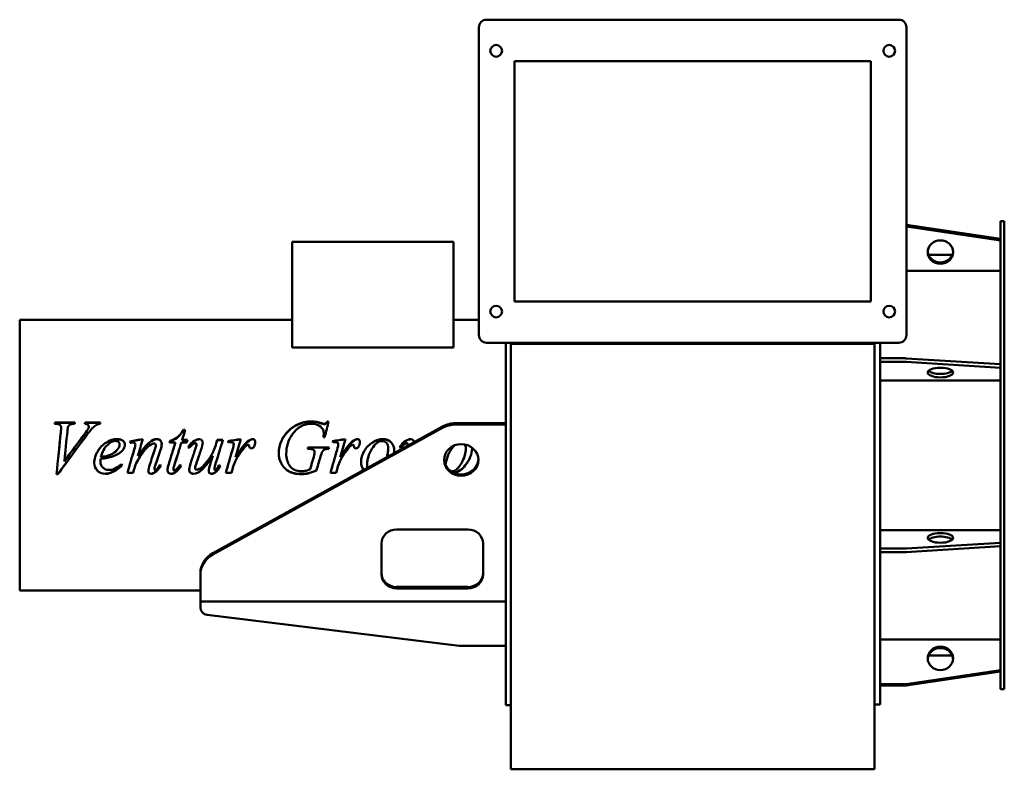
# Model space of a CAD drawing. Header units: millimetres. Extents: x 243 to 1017, y 151 to 740.
import ezdxf

# ---------------------------------------------------------------- set-up
doc = ezdxf.new("R2010")
doc.units = ezdxf.units.MM
doc.header["$LTSCALE"] = 3
doc.layers.add('Widoczne (ISO)', color=7, linetype='Continuous', lineweight=50)

msp = doc.modelspace()

# ---------------------------------------------------------------- linework, layer by layer
at = {"layer": 'Widoczne (ISO)'}
for p, q in [((610.05, 740.25), (934.05, 740.25)), ((604.05, 492.25), (604.05, 734.25)), ((940.05, 734.25), (940.05, 492.25)), ((632.05, 707.75), (912.05, 707.75)), ((632.05, 518.75), (632.05, 707.75)), ((912.05, 707.75), (912.05, 518.75)), ((1014.05, 213.75), (1014.05, 581.75)), ((1017.05, 581.75), (1014.05, 581.75)), ((1017.05, 213.75), (1017.05, 581.75)), ((1014.05, 567.86), (940.05, 578.87)), ((940.05, 577.72), (1014.05, 566.71)), ((457.07, 565.6), (457.07, 482.49)), ((584.07, 565.6), (457.07, 565.6)), ((584.07, 565.6), (584.07, 482.49)), ((957.49, 555.25), (976.11, 555.25)), ((1014.05, 542.69), (940.05, 542.69)), ((912.05, 518.75), (632.05, 518.75)), ((242.95, 504.2), (242.95, 291.3)), ((457.07, 504.2), (242.95, 504.2)), ((604.05, 504.2), (584.07, 504.2)), ((457.07, 482.49), (584.07, 482.49)), ((934.05, 486.25), (610.05, 486.25)), ((625.05, 486.25), (625.05, 201.25)), ((629.05, 486.25), (629.05, 485.33)), ((629.05, 485.33), (629.05, 159.74)), ((915.05, 485.33), (629.05, 485.33)), ((915.05, 485.33), (915.05, 486.25)), ((915.05, 485.33), (915.05, 159.74)), ((919.55, 201.75), (919.55, 486.25)), ((939.07, 473.95), (919.55, 473.95)), ((1014.05, 469.36), (940.02, 473.92)), ((919.55, 471.18), (939.07, 471.18)), ((940.02, 471.15), (1014.05, 466.59)), ((1014.05, 456.64), (919.55, 456.64)), ((271.4, 422.44), (270.32, 422.44)), ((270.62, 423.49), (286.43, 423.49)), ((270.62, 423.25), (270.62, 423.49)), ((270.62, 423.25), (286.36, 423.25)), ((275.49, 419.21), (275.49, 419.41)), ((294.47, 423.49), (306.47, 423.49)), ((294.47, 423.25), (294.47, 423.49)), ((294.47, 423.25), (306.4, 423.25)), ((296.89, 418.64), (296.89, 418.84)), ((297.32, 420.19), (297.32, 420.4)), ((394.83, 320.83), (575.33, 420.35)), ((575.33, 419.22), (394.83, 319.71)), ((480.13, 422.74), (480.13, 422.98)), ((484.77, 424.38), (485.85, 424.38)), ((484.77, 424.13), (484.77, 424.38)), ((484.77, 424.13), (485.79, 424.13)), ((585.55, 422.95), (625.05, 422.95)), ((585.55, 421.83), (625.05, 421.83)), ((371.76, 417.68), (373.07, 417.68)), ((371.76, 417.49), (371.76, 417.68)), ((371.76, 417.49), (373.01, 417.49)), ((482.87, 412), (481.79, 412)), ((482.06, 415.07), (482.06, 415.24)), ((321.5, 406.11), (321.5, 406.19)), ((333.92, 406.14), (333.92, 406.22)), ((349.9, 405.56), (349.9, 405.63)), ((365.36, 407.85), (360.85, 407.85)), ((361.14, 408.91), (361.14, 409.02)), ((365.36, 407.75), (365.36, 407.85)), ((374.28, 407.85), (370.09, 407.85)), ((370.68, 409.73), (374.77, 409.73)), ((370.68, 409.62), (370.68, 409.73)), ((370.68, 409.62), (374.74, 409.62)), ((380.39, 409.04), (380.39, 409.15)), ((381.99, 406.27), (381.99, 406.35)), ((397.51, 407.21), (397.51, 407.3)), ((398.2, 409.73), (402.68, 409.73)), ((398.2, 409.62), (398.2, 409.73)), ((398.2, 409.62), (402.64, 409.62)), ((411.21, 406.53), (411.21, 406.61)), ((470.06, 402.7), (469.25, 402.7)), ((469.57, 403.84), (486.17, 403.84)), ((469.57, 403.78), (469.57, 403.84)), ((469.57, 403.78), (486.16, 403.78)), ((493.46, 406.53), (493.46, 406.61)), ((546.63, 409.04), (546.63, 409.15)), ((548.23, 406.27), (548.23, 406.35)), ((306.57, 394.92), (306.57, 394.89)), ((314.05, 398.03), (314.05, 398.03)), ((316.01, 396.8), (316.01, 396.79)), ((394.74, 397.38), (394.74, 397.37)), ((474.83, 400.19), (474.83, 400.22)), ((479.18, 395.82), (479.18, 395.81)), ((579.05, 395.69), (579.05, 395.67)), ((278.07, 392.91), (278.07, 392.92)), ((306.4, 392.49), (306.4, 392.44)), ((333.49, 388.71), (333.49, 388.63)), ((348.89, 387.13), (348.89, 387.03)), ((364.74, 390.58), (364.74, 390.52)), ((380.91, 387.71), (380.91, 387.62)), ((410.45, 387.58), (410.45, 387.49)), ((411.86, 391.55), (411.86, 391.5)), ((492.71, 387.58), (492.71, 387.49)), ((494.11, 391.55), (494.11, 391.5)), ((273.04, 382.88), (271.96, 382.88)), ((273.04, 383.02), (271.97, 383.02)), ((273.04, 383.02), (273.04, 382.88)), ((332.06, 383.79), (327.64, 383.79)), ((332.06, 383.92), (327.68, 383.92)), ((332.06, 383.92), (332.06, 383.79)), ((363.75, 386.78), (363.75, 386.68)), ((365.13, 384.27), (365.13, 384.14)), ((396.08, 387), (396.08, 386.9)), ((396.5, 384.24), (396.5, 384.11)), ((409.51, 383.79), (405, 383.79)), ((409.51, 383.92), (405.03, 383.92)), ((409.51, 383.92), (409.51, 383.79)), ((476.24, 385.85), (476.24, 385.73)), ((491.76, 383.79), (487.25, 383.79)), ((491.76, 383.92), (487.29, 383.92)), ((491.76, 383.92), (491.76, 383.79)), ((539.32, 339.35), (595.32, 339.35)), ((919.55, 338.86), (1014.05, 338.86)), ((527.32, 304.12), (527.32, 328.23)), ((607.32, 328.23), (607.32, 304.12)), ((1014.05, 328.91), (940.02, 324.35)), ((940.02, 321.58), (1014.05, 326.14)), ((939.07, 324.32), (919.55, 324.32)), ((919.55, 321.55), (939.07, 321.55)), ((385.05, 304.89), (385.05, 303.77)), ((385.05, 286.5), (385.05, 303.77)), ((385.05, 291.3), (242.95, 291.3)), ((385.05, 286.5), (385.05, 282.75)), ((539.32, 294.12), (595.32, 294.12)), ((595.32, 292.99), (539.32, 292.99)), ((385.05, 282.75), (385.05, 278.06)), ((625.05, 282.75), (385.05, 282.75)), ((390.32, 272.11), (588.54, 247.93)), ((591.57, 247.75), (625.05, 247.75)), ((919.55, 252.81), (1014.05, 252.81)), ((957.49, 240.25), (976.11, 240.25)), ((1014.05, 228.79), (940.02, 217.78)), ((1014.05, 227.64), (940.02, 216.63)), ((940.02, 216.63), (1014.05, 227.64)), ((939.07, 217.71), (919.55, 217.71)), ((939.07, 216.56), (919.55, 216.56)), ((919.55, 216.56), (939.07, 216.56)), ((1017.05, 213.75), (1014.05, 213.75)), ((919.55, 201.75), (915.05, 201.75)), ((625.05, 201.25), (629.05, 201.25)), ((629.05, 159.74), (629.05, 150.75)), ((915.05, 150.75), (915.05, 159.74)), ((915.05, 150.75), (629.05, 150.75))]:
    msp.add_line(p, q, dxfattribs=at)
for centre in [(617.55, 715.75), (926.55, 715.75), (617.55, 510.75), (926.55, 510.75)]:
    msp.add_circle(centre, 4.6, dxfattribs=at)
for centre, radius, start, end in [((610.05, 734.25), 6, 90, 180), ((934.05, 734.25), 6, 0, 90), ((610.05, 492.25), 6, 180, 270), ((934.05, 492.25), 6, 270, 0), ((391.05, 278.06), 6, 180, 263.04704), ((591.57, 272.75), 25, 263.04704, 270)]:
    msp.add_arc(centre, radius, start, end, dxfattribs=at)
for centre, major_axis, ratio in [((966.8, 557.47), (10, 0), 0.92388), ((966.8, 462.76), (10, 0), 0.382683), ((590.05, 394.01), (13.5, 0), 0.927184), ((966.8, 332.74), (10, 0), 0.382683), ((966.8, 238.03), (10, 0), 0.92388)]:
    msp.add_ellipse(centre, major_axis=major_axis, ratio=ratio, dxfattribs=at)
for centre, major_axis, ratio, start_param, end_param in [((966.8, 557.47), (10, 0), 0.92388, 0.062174, 3.079418), ((966.8, 558.62), (-10, 0), 0.92388, 0.062172, 3.079421), ((939.07, 471.65), (-6, 0), 0.382683, 4.552687, 4.712389), ((939.07, 468.88), (6, 0), 0.382683, 1.411094, 1.570796), ((966.8, 465.53), (-10, 0), 0.382683, 0.370554, 2.771038), ((585.55, 404.41), (-20, 0), 0.927184, 4.712389, 5.248851), ((585.55, 403.28), (20, 0), 0.927184, 1.570796, 2.107258), ((590.05, 395.14), (-13.5, 0), 0.927184, 0.044907, 3.096686), ((539.32, 328.23), (-12, 0), 0.927184, 4.712389, 6.283185), ((595.32, 328.23), (12, 0), 0.927184, 0, 1.570796), ((966.8, 329.97), (10, 0), 0.382683, 0.370554, 2.771038), ((405.05, 304.89), (-20, 0), 0.927184, 5.248851, 6.283185), ((405.05, 303.77), (-20, 0), 0.927184, 5.248851, 6.283185), ((939.07, 326.62), (-6, 0), 0.382683, 1.570796, 1.730498), ((939.07, 323.85), (6, 0), 0.382683, 4.712389, 4.872091), ((539.32, 305.24), (-12, 0), 0.927184, 0, 1.570796), ((539.32, 304.12), (-12, 0), 0.927184, 0, 1.570796), ((595.32, 305.24), (12, 0), 0.927184, 4.712389, 6.283185), ((595.32, 304.12), (12, 0), 0.927184, 4.712389, 6.283185), ((966.8, 236.88), (10, 0), 0.92388, 0.062172, 3.079421), ((966.8, 236.88), (-10, 0), 0.92388, 5.910135, 6.221011), ((966.8, 236.88), (10, 0), 0.92388, 0.062174, 0.373051), ((939.07, 223.25), (-6, 0), 0.92388, 1.570796, 1.730498), ((939.07, 222.1), (-6, 0), 0.92388, 1.570796, 1.730498), ((939.07, 222.1), (6, 0), 0.92388, 4.712389, 4.872091)]:
    msp.add_ellipse(centre, major_axis=major_axis, ratio=ratio, start_param=start_param, end_param=end_param, dxfattribs=at)
for points in [[(270.32, 422.44), (270.42, 422.79), (270.52, 423.14), (270.62, 423.49)], [(270.39, 422.44), (270.47, 422.71), (270.54, 422.98), (270.62, 423.25)], [(275.26, 416.04), (275.41, 417.72), (275.49, 418.84), (275.49, 419.41)], [(275.26, 415.87), (275.41, 417.53), (275.49, 418.64), (275.49, 419.21)], [(281.04, 420.24), (280.85, 419.82), (280.65, 418.61), (280.45, 416.62)], [(286.43, 423.49), (286.33, 423.14), (286.22, 422.79), (286.11, 422.44)], [(293.69, 414.11), (295.39, 416.39), (296.46, 417.96), (296.89, 418.84)], [(293.69, 413.95), (295.39, 416.21), (296.46, 417.77), (296.89, 418.64)], [(294.11, 422.44), (294.23, 422.79), (294.35, 423.14), (294.47, 423.49)], [(294.19, 422.44), (294.29, 422.71), (294.38, 422.98), (294.47, 423.25)], [(296.89, 418.84), (297.18, 419.43), (297.32, 419.96), (297.32, 420.4)], [(296.89, 418.64), (297.18, 419.23), (297.32, 419.75), (297.32, 420.19)], [(306.17, 422.44), (305.21, 422.36), (304.45, 422.18), (303.89, 421.9)], [(306.47, 423.49), (306.37, 423.14), (306.27, 422.79), (306.17, 422.44)], [(472.35, 422.44), (466.16, 422.44), (461.11, 419.67), (457.19, 414.01)], [(461.27, 421.9), (464.8, 423.56), (468.49, 424.38), (472.35, 424.38)], [(461.27, 421.67), (464.8, 423.31), (468.49, 424.13), (472.35, 424.13)], [(472.35, 424.38), (475.2, 424.38), (477.8, 423.91), (480.13, 422.98)], [(472.35, 424.13), (475.2, 424.13), (477.8, 423.67), (480.13, 422.74)], [(480.13, 422.98), (481.06, 422.62), (481.75, 422.44), (482.19, 422.44)], [(480.13, 422.74), (481.06, 422.39), (481.75, 422.21), (482.19, 422.21)], [(485.85, 424.38), (484.86, 420.3), (483.86, 416.17), (482.87, 412)], [(271.96, 382.88), (273.06, 393.87), (274.16, 405.11), (275.26, 416.04)], [(295.55, 413.4), (288.05, 403.3), (280.54, 392.99), (273.04, 382.88)], [(273.44, 397.75), (274.04, 403.82), (274.65, 409.89), (275.26, 415.87)], [(280.45, 416.62), (279.66, 408.79), (278.86, 400.81), (278.07, 392.87)], [(278.07, 392.87), (283.28, 399.96), (288.48, 407.09), (293.69, 414.11)], [(281.65, 397.75), (285.66, 403.17), (289.68, 408.59), (293.69, 413.95)], [(329.57, 408.6), (332.96, 409.2), (336.35, 409.81), (339.74, 410.42)], [(329.6, 408.5), (332.96, 409.1), (336.33, 409.69), (339.7, 410.29)], [(339.74, 410.42), (338.46, 406.01), (337.19, 401.58), (335.91, 397.15)], [(373.07, 417.68), (372.27, 415.05), (371.48, 412.4), (370.68, 409.73)], [(380.39, 409.15), (381.76, 409.99), (383.03, 410.42), (384.18, 410.42)], [(380.39, 409.04), (381.76, 409.88), (383.03, 410.3), (384.18, 410.3)], [(406.73, 408.79), (410.09, 409.33), (413.46, 409.88), (416.83, 410.42)], [(406.76, 408.69), (410.11, 409.23), (413.45, 409.76), (416.79, 410.29)], [(416.83, 410.42), (415.45, 405.67), (414.08, 400.88), (412.71, 396.1)], [(422.15, 408.43), (423.77, 409.76), (425.07, 410.42), (426.08, 410.42)], [(422.15, 408.33), (423.77, 409.64), (425.07, 410.3), (426.08, 410.3)], [(457.19, 414.01), (454.07, 409.53), (452.51, 404.47), (452.51, 398.84)], [(481.79, 412), (481.97, 413.47), (482.06, 414.55), (482.06, 415.24)], [(481.81, 412), (481.97, 413.39), (482.06, 414.41), (482.06, 415.07)], [(488.98, 408.79), (492.35, 409.33), (495.72, 409.88), (499.08, 410.42)], [(489.02, 408.69), (492.36, 409.23), (495.7, 409.76), (499.05, 410.29)], [(499.08, 410.42), (497.71, 405.67), (496.34, 400.88), (494.96, 396.1)], [(504.41, 408.43), (506.02, 409.76), (507.33, 410.42), (508.33, 410.42)], [(504.41, 408.33), (506.02, 409.64), (507.33, 410.3), (508.33, 410.3)], [(546.63, 409.15), (548, 409.99), (549.27, 410.42), (550.42, 410.42)], [(546.63, 409.04), (548, 409.88), (549.27, 410.3), (550.42, 410.3)], [(325.68, 406.16), (325.68, 404.53), (325.02, 402.97), (323.69, 401.49)], [(329.83, 407.52), (329.75, 407.88), (329.66, 408.24), (329.57, 408.6)], [(330.91, 407.69), (330.55, 407.63), (330.19, 407.58), (329.83, 407.52)], [(332.12, 407.82), (331.9, 407.82), (331.5, 407.77), (330.91, 407.69)], [(332.97, 402.24), (333.6, 404.44), (333.92, 405.77), (333.92, 406.22)], [(332.97, 402.2), (333.6, 404.38), (333.92, 405.69), (333.92, 406.14)], [(348.46, 406.97), (347.87, 406.97), (347.15, 406.73), (346.3, 406.25)], [(349.15, 402.21), (349.65, 403.69), (349.9, 404.83), (349.9, 405.63)], [(349.15, 402.17), (349.65, 403.63), (349.9, 404.76), (349.9, 405.56)], [(354.6, 406.58), (354.6, 405.41), (354.29, 403.85), (353.66, 401.92)], [(360.19, 390.81), (361.91, 396.48), (363.64, 402.19), (365.36, 407.85)], [(360.85, 407.85), (360.94, 408.24), (361.04, 408.63), (361.14, 409.02)], [(360.87, 407.85), (360.96, 408.2), (361.05, 408.56), (361.14, 408.91)], [(362.29, 397.75), (363.32, 401.09), (364.34, 404.43), (365.36, 407.75)], [(370.09, 407.85), (368.31, 402.09), (366.52, 396.29), (364.74, 390.52)], [(374.77, 409.73), (374.6, 409.11), (374.44, 408.48), (374.28, 407.85)], [(375.29, 404.14), (376.9, 406.42), (378.6, 408.09), (380.39, 409.15)], [(376.21, 403.48), (375.9, 403.7), (375.6, 403.92), (375.29, 404.14)], [(375.32, 404.11), (376.92, 406.36), (378.61, 408), (380.39, 409.04)], [(380.88, 402.27), (381.62, 404.45), (381.99, 405.81), (381.99, 406.35)], [(380.88, 402.23), (381.62, 404.39), (381.99, 405.73), (381.99, 406.27)], [(386.86, 407.49), (386.86, 406.43), (386.4, 404.55), (385.49, 401.85)], [(402.68, 409.73), (400.88, 403.82), (399.08, 397.86), (397.28, 391.92)], [(397.51, 407.3), (397.74, 408.11), (397.97, 408.92), (398.2, 409.73)], [(397.51, 407.21), (397.74, 408.01), (397.97, 408.82), (398.2, 409.62)], [(407.12, 407.72), (406.99, 408.08), (406.86, 408.43), (406.73, 408.79)], [(409.28, 407.98), (408.89, 407.98), (408.17, 407.89), (407.12, 407.72)], [(410.78, 407.52), (410.39, 407.83), (409.89, 407.98), (409.28, 407.98)], [(410.26, 402.08), (410.89, 404.21), (411.21, 405.72), (411.21, 406.61)], [(410.26, 402.04), (410.89, 404.15), (411.21, 405.65), (411.21, 406.53)], [(411.21, 406.61), (411.21, 406.98), (411.06, 407.29), (410.78, 407.52)], [(412.71, 396.1), (416.19, 401.98), (419.34, 406.09), (422.15, 408.43)], [(413.71, 397.75), (416.8, 402.71), (419.61, 406.24), (422.15, 408.33)], [(419.31, 403.38), (417.68, 401.47), (415.9, 398.98), (413.98, 395.9)], [(421.63, 405.7), (421.11, 405.42), (420.33, 404.65), (419.31, 403.38)], [(422.58, 405.93), (422.23, 405.93), (421.91, 405.85), (421.63, 405.7)], [(423.13, 405.7), (422.98, 405.85), (422.8, 405.93), (422.58, 405.93)], [(423.4, 404.95), (423.35, 405.32), (423.26, 405.57), (423.13, 405.7)], [(427.19, 404.49), (426.73, 403.6), (426.05, 403.16), (425.16, 403.16)], [(428.2, 408.17), (428.2, 406.9), (427.86, 405.67), (427.19, 404.49)], [(469.25, 402.7), (469.35, 403.08), (469.46, 403.46), (469.57, 403.84)], [(469.26, 402.7), (469.36, 403.06), (469.47, 403.42), (469.57, 403.78)], [(474.08, 401.85), (473.25, 402.42), (471.91, 402.7), (470.06, 402.7)], [(486.17, 403.84), (486.08, 403.46), (485.98, 403.08), (485.88, 402.7)], [(489.38, 407.72), (489.25, 408.08), (489.11, 408.43), (488.98, 408.79)], [(491.53, 407.98), (491.14, 407.98), (490.42, 407.89), (489.38, 407.72)], [(493.04, 407.52), (492.64, 407.83), (492.14, 407.98), (491.53, 407.98)], [(492.51, 402.08), (493.14, 404.21), (493.46, 405.72), (493.46, 406.61)], [(492.51, 402.04), (493.14, 404.15), (493.46, 405.65), (493.46, 406.53)], [(493.46, 406.61), (493.46, 406.98), (493.32, 407.29), (493.04, 407.52)], [(494.96, 396.1), (498.45, 401.98), (501.6, 406.09), (504.41, 408.43)], [(495.96, 397.75), (499.05, 402.71), (501.87, 406.24), (504.41, 408.33)], [(501.57, 403.38), (499.93, 401.47), (498.16, 398.98), (496.24, 395.9)], [(503.89, 405.7), (503.36, 405.42), (502.59, 404.65), (501.57, 403.38)], [(504.83, 405.93), (504.48, 405.93), (504.17, 405.85), (503.89, 405.7)], [(505.39, 405.7), (505.24, 405.85), (505.05, 405.93), (504.83, 405.93)], [(505.65, 404.95), (505.61, 405.32), (505.52, 405.57), (505.39, 405.7)], [(509.44, 404.49), (508.98, 403.6), (508.31, 403.16), (507.42, 403.16)], [(510.45, 408.17), (510.45, 406.9), (510.12, 405.67), (509.44, 404.49)], [(531.5, 396.18), (532.26, 398.52), (532.64, 400.88), (532.64, 403.25)], [(531.95, 397.75), (532.41, 399.56), (532.64, 401.37), (532.64, 403.2)], [(532.64, 403.2), (532.64, 403.21), (532.64, 403.22), (532.64, 403.22)], [(541.53, 404.14), (543.14, 406.42), (544.84, 408.09), (546.63, 409.15)], [(542.45, 403.48), (542.14, 403.7), (541.84, 403.92), (541.53, 404.14)], [(541.56, 404.11), (543.16, 406.36), (544.85, 408), (546.63, 409.04)], [(548.05, 405.31), (548.17, 405.79), (548.23, 406.13), (548.23, 406.35)], [(548.08, 405.32), (548.18, 405.75), (548.23, 406.07), (548.23, 406.27)], [(593.72, 402.99), (593.72, 404.35), (593.45, 405.44), (592.9, 406.25)], [(592.95, 397.75), (593.47, 399.5), (593.72, 401.23), (593.72, 402.94)], [(593.72, 402.94), (593.72, 402.95), (593.72, 402.96), (593.72, 402.96)], [(598.53, 403.75), (598.55, 403.49), (598.56, 403.23), (598.56, 402.96)], [(598.53, 403.75), (598.55, 403.49), (598.56, 403.21), (598.56, 402.93)], [(284.01, 397.75), (280.35, 392.82), (276.69, 387.9), (273.04, 383.02)], [(278.56, 397.75), (278.39, 396.14), (278.23, 394.52), (278.07, 392.91)], [(306.57, 394.92), (306.46, 393.95), (306.4, 393.14), (306.4, 392.49)], [(306.57, 394.89), (306.46, 393.91), (306.4, 393.09), (306.4, 392.44)], [(316.01, 396.8), (313.77, 396), (310.62, 395.37), (306.57, 394.92)], [(316.01, 396.79), (313.77, 395.98), (310.62, 395.35), (306.57, 394.89)], [(306.76, 396.33), (309.75, 396.66), (312.18, 397.22), (314.05, 398.03)], [(307.17, 397.75), (307.03, 397.29), (306.89, 396.82), (306.76, 396.34)], [(306.76, 396.34), (306.76, 396.34), (306.76, 396.34), (306.77, 396.34)], [(313.36, 397.75), (313.59, 397.84), (313.83, 397.93), (314.05, 398.03)], [(323.69, 401.49), (321.95, 399.55), (319.39, 397.98), (316.01, 396.79)], [(318.38, 397.75), (317.64, 397.41), (316.85, 397.09), (316.01, 396.8)], [(327.64, 383.79), (329.42, 389.9), (331.19, 396.08), (332.97, 402.24)], [(331.68, 397.75), (332.11, 399.23), (332.54, 400.72), (332.97, 402.2)], [(336.09, 397.75), (336.03, 397.55), (335.97, 397.35), (335.91, 397.15)], [(335.91, 397.15), (335.91, 397.15), (335.91, 397.15), (335.91, 397.15)], [(338.32, 397.75), (337.57, 396.64), (336.8, 395.44), (336.01, 394.14)], [(345.23, 390.35), (346.53, 394.3), (347.84, 398.26), (349.15, 402.21)], [(347.67, 397.75), (348.16, 399.22), (348.66, 400.7), (349.15, 402.17)], [(353.66, 401.92), (352.3, 397.81), (350.93, 393.7), (349.57, 389.6)], [(352.28, 397.75), (351.37, 395.06), (350.47, 392.37), (349.57, 389.68)], [(366.97, 397.75), (366.23, 395.36), (365.48, 392.97), (364.74, 390.58)], [(377.81, 393.16), (378.83, 396.2), (379.86, 399.24), (380.88, 402.27)], [(379.35, 397.75), (379.86, 399.24), (380.37, 400.74), (380.88, 402.23)], [(385.49, 401.85), (384.41, 398.72), (383.33, 395.58), (382.25, 392.44)], [(384.08, 397.75), (383.47, 396), (382.86, 394.24), (382.25, 392.49)], [(391.96, 388.04), (392.28, 389.39), (393.21, 392.49), (394.74, 397.37)], [(399.05, 397.75), (398.46, 395.82), (397.87, 393.9), (397.28, 391.97)], [(405, 383.79), (406.75, 389.85), (408.5, 395.97), (410.26, 402.08)], [(409.02, 397.75), (409.43, 399.18), (409.84, 400.61), (410.26, 402.04)], [(413.98, 395.92), (413.16, 394.63), (412.45, 393.17), (411.86, 391.55)], [(413.98, 395.9), (413.16, 394.6), (412.45, 393.13), (411.86, 391.5)], [(413.18, 397.75), (413.02, 397.21), (412.87, 396.66), (412.71, 396.12)], [(412.71, 396.12), (412.71, 396.12), (412.71, 396.12), (412.72, 396.13)], [(415.16, 397.75), (414.78, 397.17), (414.38, 396.56), (413.98, 395.92)], [(452.51, 398.83), (452.51, 398.47), (452.52, 398.11), (452.54, 397.75)], [(471.3, 386.55), (472.27, 389.96), (473.24, 393.39), (474.21, 396.82)], [(474.83, 400.22), (474.83, 400.94), (474.58, 401.48), (474.08, 401.85)], [(474.21, 396.82), (474.63, 398.23), (474.83, 399.37), (474.83, 400.22)], [(474.46, 397.75), (474.71, 398.73), (474.83, 399.55), (474.83, 400.19)], [(479.18, 395.82), (478.2, 392.49), (477.22, 389.16), (476.24, 385.85)], [(479.18, 395.81), (478.2, 392.44), (477.22, 389.08), (476.24, 385.73)], [(480.78, 400.45), (480.45, 399.92), (479.92, 398.38), (479.18, 395.81)], [(479.76, 397.75), (479.58, 397.19), (479.39, 396.55), (479.18, 395.82)], [(487.25, 383.79), (489.01, 389.85), (490.76, 395.97), (492.51, 402.08)], [(491.27, 397.75), (491.68, 399.18), (492.1, 400.61), (492.51, 402.04)], [(496.24, 395.92), (495.41, 394.63), (494.7, 393.17), (494.11, 391.55)], [(496.24, 395.9), (495.41, 394.6), (494.7, 393.13), (494.11, 391.5)], [(495.44, 397.75), (495.28, 397.21), (495.12, 396.66), (494.96, 396.12)], [(494.96, 396.12), (494.97, 396.12), (494.97, 396.12), (494.97, 396.13)], [(497.42, 397.75), (497.03, 397.17), (496.64, 396.56), (496.24, 395.92)], [(517.46, 397.75), (516.58, 395.31), (516.14, 392.87), (516.14, 390.46)], [(537.48, 401.23), (537.48, 400.63), (537.45, 400.03), (537.38, 399.43)], [(579.05, 395.69), (578.54, 393.94), (578.04, 392.19), (577.54, 390.44)], [(579.05, 395.67), (578.55, 393.92), (578.05, 392.17), (577.55, 390.41)], [(579.76, 397.75), (579.49, 397.08), (579.26, 396.4), (579.05, 395.69)], [(323.59, 390), (318.93, 385.39), (314.48, 383.11), (310.26, 383.11)], [(323, 390.84), (323.2, 390.56), (323.4, 390.28), (323.59, 390)], [(333.49, 388.71), (333.01, 387.11), (332.53, 385.51), (332.06, 383.92)], [(333.49, 388.63), (333.01, 387.01), (332.53, 385.4), (332.06, 383.79)], [(336.01, 394.14), (335.01, 392.48), (334.17, 390.67), (333.49, 388.71)], [(336.01, 394.11), (335.01, 392.43), (334.17, 390.6), (333.49, 388.63)], [(344.08, 385.51), (344.08, 386.46), (344.46, 388.07), (345.23, 390.35)], [(349.57, 389.68), (349.11, 388.28), (348.89, 387.43), (348.89, 387.13)], [(349.57, 389.6), (349.11, 388.19), (348.89, 387.34), (348.89, 387.03)], [(354.18, 389.66), (352.45, 387.15), (350.81, 385.38), (349.28, 384.34)], [(354.21, 389.64), (352.47, 387.07), (350.82, 385.27), (349.28, 384.21)], [(350.29, 386.45), (351.21, 387.25), (352.21, 388.5), (353.3, 390.19)], [(353.3, 390.19), (353.6, 390.01), (353.91, 389.82), (354.21, 389.64)], [(359.18, 385.96), (359.18, 387.02), (359.52, 388.64), (360.19, 390.81)], [(364.74, 390.58), (364.08, 388.63), (363.75, 387.36), (363.75, 386.78)], [(364.74, 390.52), (364.08, 388.54), (363.75, 387.26), (363.75, 386.68)], [(369.96, 389.6), (368.28, 387.04), (366.66, 385.27), (365.13, 384.27)], [(370, 389.57), (368.3, 386.97), (366.67, 385.16), (365.13, 384.14)], [(366.21, 386.68), (366.62, 387.07), (367.56, 388.27), (369.02, 390.29)], [(369.02, 390.29), (369.34, 390.05), (369.67, 389.81), (370, 389.57)], [(376.24, 386.38), (376.24, 387.86), (376.76, 390.11), (377.81, 393.16)], [(382.25, 392.49), (381.36, 389.97), (380.91, 388.38), (380.91, 387.71)], [(382.25, 392.44), (381.36, 389.9), (380.91, 388.29), (380.91, 387.62)], [(391.57, 385.41), (391.57, 386.08), (391.7, 386.96), (391.96, 388.04)], [(397.28, 391.97), (396.48, 389.35), (396.08, 387.69), (396.08, 387)], [(397.28, 391.92), (396.48, 389.27), (396.08, 387.6), (396.08, 386.9)], [(400.65, 389.3), (399.31, 386.97), (397.93, 385.28), (396.5, 384.24)], [(400.68, 389.28), (399.33, 386.89), (397.94, 385.17), (396.5, 384.11)], [(399.8, 389.96), (400.09, 389.73), (400.39, 389.51), (400.68, 389.28)], [(410.45, 387.58), (410.14, 386.36), (409.82, 385.14), (409.51, 383.92)], [(410.45, 387.49), (410.14, 386.25), (409.82, 385.02), (409.51, 383.79)], [(411.86, 391.55), (411.03, 389.36), (410.56, 388.04), (410.45, 387.58)], [(411.86, 391.5), (411.03, 389.28), (410.56, 387.94), (410.45, 387.49)], [(492.71, 387.58), (492.39, 386.36), (492.08, 385.14), (491.76, 383.92)], [(492.71, 387.49), (492.39, 386.25), (492.08, 385.02), (491.76, 383.79)], [(494.11, 391.55), (493.29, 389.36), (492.82, 388.04), (492.71, 387.58)], [(494.11, 391.5), (493.29, 389.28), (492.82, 387.94), (492.71, 387.49)], [(513.44, 386.23), (512.02, 387.85), (511.31, 389.88), (511.3, 392.34)], [(513.37, 386.19), (511.99, 387.82), (511.3, 389.86), (511.3, 392.31)], [(516.14, 390.46), (516.14, 390.45), (516.14, 390.44), (516.14, 390.43)], [(516.14, 390.39), (516.14, 389.45), (516.26, 388.63), (516.49, 387.91)], [(349.28, 384.34), (348.19, 383.61), (347.22, 383.24), (346.37, 383.24)], [(349.28, 384.21), (348.19, 383.47), (347.22, 383.11), (346.37, 383.11)], [(349.54, 386.09), (349.74, 386.09), (349.99, 386.21), (350.29, 386.45)], [(365.13, 384.27), (364.1, 383.59), (363.06, 383.24), (361.99, 383.24)], [(365.13, 384.14), (364.1, 383.45), (363.06, 383.11), (361.99, 383.11)], [(364.47, 385.7), (364.91, 385.7), (365.49, 386.03), (366.21, 386.68)], [(396.5, 384.24), (395.56, 383.58), (394.65, 383.24), (393.75, 383.24)], [(396.5, 384.11), (395.56, 383.44), (394.65, 383.11), (393.75, 383.11)]]:
    msp.add_open_spline(points, degree=3, dxfattribs=at)
for points, knots in [([(275.49, 419.41), (275.49, 420.29), (275.16, 421.01), (274.51, 421.58), (273.85, 422.16), (272.82, 422.44), (271.4, 422.44)], [0, 0, 0, 0, 1, 1, 1, 2, 2, 2, 2]), ([(286.11, 422.44), (284.39, 422.42), (283.21, 422.25), (282.58, 421.92), (281.95, 421.59), (281.43, 421.03), (281.04, 420.24)], [0, 0, 0, 0, 1, 1, 1, 2, 2, 2, 2]), ([(297.32, 420.4), (297.32, 420.91), (297.09, 421.36), (296.65, 421.74), (296.2, 422.12), (295.36, 422.36), (294.11, 422.44)], [0, 0, 0, 0, 1, 1, 1, 2, 2, 2, 2]), ([(303.89, 421.9), (302.8, 421.39), (301.72, 420.63), (300.65, 419.62), (299.58, 418.61), (297.88, 416.54), (295.55, 413.4)], [0, 0, 0, 0, 1, 1, 1, 2, 2, 2, 2]), ([(446.57, 399.24), (446.57, 402.7), (447.29, 405.99), (448.74, 409.08), (450.19, 412.18), (452, 414.79), (454.18, 416.91), (456.36, 419.03), (458.72, 420.69), (461.27, 421.9)], [0, 0, 0, 0, 1, 1, 1, 2, 2, 2, 3, 3, 3, 3]), ([(446.57, 399.24), (446.57, 402.66), (447.29, 405.91), (448.74, 408.98), (450.19, 412.05), (452, 414.63), (454.18, 416.73), (456.36, 418.83), (458.72, 420.48), (461.27, 421.67)], [0.001357, 0.001357, 0.001357, 0.001357, 1, 1, 1, 2, 2, 2, 3, 3, 3, 3]), ([(482.06, 415.24), (482.06, 417.15), (481.19, 418.83), (479.47, 420.27), (477.75, 421.72), (475.38, 422.44), (472.35, 422.44)], [0, 0, 0, 0, 1, 1, 1, 2, 2, 2, 2]), ([(482.19, 422.44), (482.67, 422.44), (483.08, 422.55), (483.43, 422.78), (483.78, 423), (484.22, 423.53), (484.77, 424.38)], [0, 0, 0, 0, 1, 1, 1, 2, 2, 2, 2]), ([(482.19, 422.21), (482.67, 422.21), (483.08, 422.32), (483.43, 422.54), (483.78, 422.76), (484.22, 423.29), (484.77, 424.13)], [0, 0, 0, 0, 1, 1, 1, 2, 2, 2, 2]), ([(301.57, 391.76), (301.57, 394.69), (302.47, 397.7), (304.28, 400.76), (306.09, 403.82), (308.36, 406.19), (311.09, 407.88), (313.83, 409.57), (316.64, 410.42), (319.54, 410.42)], [0, 0, 0, 0, 1, 1, 1, 2, 2, 2, 3, 3, 3, 3]), ([(302.78, 397.75), (303.18, 398.74), (303.68, 399.73), (304.28, 400.73), (306.09, 403.76), (308.36, 406.11), (311.09, 407.79), (313.83, 409.46), (316.64, 410.3), (319.54, 410.3)], [0.670472, 0.670472, 0.670472, 0.670472, 1, 1, 1, 2, 2, 2, 3, 3, 3, 3]), ([(319.54, 410.42), (321.63, 410.42), (323.18, 409.99), (324.18, 409.15), (325.18, 408.3), (325.68, 407.31), (325.68, 406.16)], [0, 0, 0, 0, 1, 1, 1, 2, 2, 2, 2]), ([(319.54, 410.3), (321.63, 410.3), (323.18, 409.88), (324.18, 409.04), (325.17, 408.21), (325.67, 407.24), (325.68, 406.11)], [0, 0, 0, 0, 1, 1, 1, 1.989688, 1.989688, 1.989688, 1.989688]), ([(335.91, 397.15), (339.83, 402.57), (342.84, 406.14), (344.93, 407.85), (347.02, 409.56), (349.04, 410.42), (350.98, 410.42)], [0, 0, 0, 0, 1, 1, 1, 2, 2, 2, 2]), ([(336.35, 397.75), (340.06, 402.79), (342.92, 406.12), (344.93, 407.75), (347.02, 409.45), (349.04, 410.3), (350.98, 410.3)], [0.037632, 0.037632, 0.037632, 0.037632, 1, 1, 1, 2, 2, 2, 2]), ([(350.98, 410.42), (352.02, 410.42), (352.89, 410.06), (353.58, 409.34), (354.26, 408.63), (354.6, 407.71), (354.6, 406.58)], [0, 0, 0, 0, 1, 1, 1, 2, 2, 2, 2]), ([(350.98, 410.3), (352.02, 410.3), (352.89, 409.94), (353.58, 409.24), (354.25, 408.54), (354.6, 407.64), (354.6, 406.54)], [0, 0, 0, 0, 1, 1, 1, 1.988198, 1.988198, 1.988198, 1.988198]), ([(361.14, 409.02), (363.32, 409.6), (365.16, 410.48), (366.66, 411.65), (368.17, 412.81), (369.87, 414.83), (371.76, 417.68)], [0, 0, 0, 0, 1, 1, 1, 2, 2, 2, 2]), ([(361.14, 408.91), (363.32, 409.49), (365.16, 410.36), (366.66, 411.52), (368.17, 412.67), (369.87, 414.67), (371.76, 417.49)], [0, 0, 0, 0, 1, 1, 1, 2, 2, 2, 2]), ([(384.18, 410.42), (384.96, 410.42), (385.61, 410.14), (386.11, 409.59), (386.61, 409.04), (386.86, 408.34), (386.86, 407.49)], [0, 0, 0, 0, 1, 1, 1, 2, 2, 2, 2]), ([(384.18, 410.3), (384.96, 410.3), (385.61, 410.02), (386.11, 409.48), (386.6, 408.94), (386.85, 408.26), (386.86, 407.45)], [0, 0, 0, 0, 1, 1, 1, 1.981292, 1.981292, 1.981292, 1.981292]), ([(426.08, 410.42), (426.73, 410.42), (427.25, 410.23), (427.63, 409.85), (428.01, 409.47), (428.2, 408.91), (428.2, 408.17)], [0, 0, 0, 0, 1, 1, 1, 2, 2, 2, 2]), ([(426.08, 410.3), (426.73, 410.3), (427.25, 410.11), (427.63, 409.73), (428, 409.37), (428.19, 408.83), (428.2, 408.12)], [0, 0, 0, 0, 1, 1, 1, 1.980655, 1.980655, 1.980655, 1.980655]), ([(508.33, 410.42), (508.98, 410.42), (509.5, 410.23), (509.88, 409.85), (510.26, 409.47), (510.45, 408.91), (510.45, 408.17)], [0, 0, 0, 0, 1, 1, 1, 2, 2, 2, 2]), ([(508.33, 410.3), (508.98, 410.3), (509.5, 410.11), (509.88, 409.73), (510.26, 409.37), (510.45, 408.83), (510.45, 408.12)], [0, 0, 0, 0, 1, 1, 1, 1.980655, 1.980655, 1.980655, 1.980655]), ([(511.3, 392.31), (511.3, 395.21), (512.14, 398.11), (513.8, 401.02), (515.47, 403.92), (517.69, 406.22), (520.47, 407.9), (523.25, 409.58), (525.93, 410.42), (528.53, 410.42)], [0, 0, 0, 0, 1, 1, 1, 2, 2, 2, 3, 3, 3, 3]), ([(512.28, 397.75), (512.67, 398.83), (513.18, 399.91), (513.8, 400.99), (515.47, 403.87), (517.69, 406.14), (520.47, 407.8), (523.25, 409.47), (525.93, 410.3), (528.53, 410.3)], [0.625205, 0.625205, 0.625205, 0.625205, 1, 1, 1, 2, 2, 2, 3, 3, 3, 3]), ([(528.53, 410.42), (531.14, 410.42), (533.29, 409.57), (534.96, 407.87), (536.64, 406.16), (537.48, 403.95), (537.48, 401.23)], [0, 0, 0, 0, 1, 1, 1, 2, 2, 2, 2]), ([(528.53, 410.3), (531.14, 410.3), (533.29, 409.46), (534.96, 407.77), (536.64, 406.09), (537.48, 403.9), (537.48, 401.21)], [0, 0, 0, 0, 1, 1, 1, 1.998108, 1.998108, 1.998108, 1.998108]), ([(550.42, 410.42), (551.21, 410.42), (551.85, 410.14), (552.35, 409.59), (552.73, 409.17), (552.97, 408.66), (553.06, 408.07)], [0, 0, 0, 0, 1, 1, 1, 1.762036, 1.762036, 1.762036, 1.762036]), ([(550.42, 410.3), (551.21, 410.3), (551.85, 410.02), (552.35, 409.48), (552.71, 409.08), (552.94, 408.61), (553.04, 408.06)], [0, 0, 0, 0, 1, 1, 1, 1.723295, 1.723295, 1.723295, 1.723295]), ([(318.43, 408.95), (316.36, 408.95), (314.17, 407.89), (311.86, 405.77), (309.55, 403.64), (307.85, 400.49), (306.76, 396.33)], [0, 0, 0, 0, 1, 1, 1, 2, 2, 2, 2]), ([(314.05, 398.03), (316.53, 399.12), (318.4, 400.41), (319.64, 401.92), (320.88, 403.42), (321.5, 404.84), (321.5, 406.19)], [0, 0, 0, 0, 1, 1, 1, 2, 2, 2, 2]), ([(314.05, 398.03), (316.53, 399.1), (318.4, 400.39), (319.64, 401.88), (320.88, 403.36), (321.5, 404.78), (321.5, 406.11)], [0, 0, 0, 0, 1, 1, 1, 2, 2, 2, 2]), ([(321.5, 406.19), (321.5, 407.01), (321.23, 407.68), (320.7, 408.19), (320.17, 408.7), (319.41, 408.95), (318.43, 408.95)], [0, 0, 0, 0, 1, 1, 1, 2, 2, 2, 2]), ([(333.92, 406.22), (333.92, 406.63), (333.74, 407), (333.4, 407.33), (333.05, 407.65), (332.62, 407.82), (332.12, 407.82)], [0, 0, 0, 0, 1, 1, 1, 2, 2, 2, 2]), ([(346.3, 406.25), (344.74, 405.39), (343.1, 403.93), (341.4, 401.9), (339.7, 399.86), (337.91, 397.26), (336.01, 394.11)], [0, 0, 0, 0, 1, 1, 1, 2, 2, 2, 2]), ([(349.9, 405.63), (349.9, 406.03), (349.76, 406.35), (349.47, 406.6), (349.19, 406.85), (348.85, 406.97), (348.46, 406.97)], [0, 0, 0, 0, 1, 1, 1, 2, 2, 2, 2]), ([(381.04, 407.2), (380.54, 407.2), (380.05, 407.05), (379.56, 406.76), (379.07, 406.47), (377.95, 405.38), (376.21, 403.48)], [0, 0, 0, 0, 1, 1, 1, 2, 2, 2, 2]), ([(381.99, 406.35), (381.99, 406.57), (381.89, 406.76), (381.7, 406.94), (381.5, 407.11), (381.28, 407.2), (381.04, 407.2)], [0, 0, 0, 0, 1, 1, 1, 2, 2, 2, 2]), ([(382.32, 386.38), (382.99, 386.38), (383.87, 386.7), (384.96, 387.34), (386.05, 387.98), (387.5, 389.42), (389.31, 391.66), (391.12, 393.9), (392.61, 396), (393.79, 397.96), (394.96, 399.92), (396.21, 403.04), (397.51, 407.3)], [0, 0, 0, 0, 1, 1, 1, 2, 2, 2, 3, 3, 3, 4, 4, 4, 4]), ([(393.66, 397.75), (393.7, 397.82), (393.75, 397.89), (393.79, 397.96), (394.96, 399.9), (396.21, 402.99), (397.51, 407.21)], [2.963982, 2.963982, 2.963982, 2.963982, 3, 3, 3, 4, 4, 4, 4]), ([(425.16, 403.16), (424.7, 403.16), (424.32, 403.3), (424, 403.6), (423.68, 403.89), (423.48, 404.34), (423.4, 404.95)], [0, 0, 0, 0, 1, 1, 1, 2, 2, 2, 2]), ([(485.88, 402.7), (484.35, 402.68), (483.25, 402.5), (482.56, 402.16), (481.88, 401.82), (481.28, 401.25), (480.78, 400.45)], [0, 0, 0, 0, 1, 1, 1, 2, 2, 2, 2]), ([(507.42, 403.16), (506.96, 403.16), (506.57, 403.3), (506.25, 403.6), (505.94, 403.89), (505.74, 404.34), (505.65, 404.95)], [0, 0, 0, 0, 1, 1, 1, 2, 2, 2, 2]), ([(527.81, 408.89), (524.91, 408.89), (522.24, 406.83), (519.8, 402.7), (517.36, 398.56), (516.14, 394.45), (516.14, 390.39)], [0, 0, 0, 0, 1, 1, 1, 2, 2, 2, 2]), ([(532.64, 403.25), (532.64, 405.08), (532.2, 406.48), (531.3, 407.44), (530.41, 408.41), (529.25, 408.89), (527.81, 408.89)], [0, 0, 0, 0, 1, 1, 1, 2, 2, 2, 2]), ([(547.28, 407.2), (546.78, 407.2), (546.29, 407.05), (545.8, 406.76), (545.31, 406.47), (544.19, 405.38), (542.45, 403.48)], [0, 0, 0, 0, 1, 1, 1, 2, 2, 2, 2]), ([(548.23, 406.35), (548.23, 406.57), (548.13, 406.76), (547.94, 406.94), (547.74, 407.11), (547.52, 407.2), (547.28, 407.2)], [0, 0, 0, 0, 1, 1, 1, 2, 2, 2, 2]), ([(585.06, 405.64), (584.59, 405.23), (584.12, 404.75), (583.66, 404.22), (581.54, 401.79), (580.01, 398.94), (579.05, 395.67)], [0.779877, 0.779877, 0.779877, 0.779877, 1, 1, 1, 2, 2, 2, 2]), ([(582.43, 384.8), (583.17, 384.92), (583.92, 385.18), (584.67, 385.57), (585.74, 386.13), (586.78, 386.97), (587.81, 388.09), (588.83, 389.21), (589.75, 390.49), (590.57, 391.95), (591.39, 393.41), (592.12, 395.13), (592.76, 397.11), (593.4, 399.1), (593.72, 401.06), (593.72, 402.99)], [0.296597, 0.296597, 0.296597, 0.296597, 1, 1, 1, 2, 2, 2, 3, 3, 3, 4, 4, 4, 5, 5, 5, 5]), ([(598.56, 402.96), (598.56, 398.63), (596.8, 394.22), (593.28, 389.77), (590.74, 386.55), (587.9, 384.51), (584.76, 383.62)], [0, 0, 0, 0, 1, 1, 1, 1.722264, 1.722264, 1.722264, 1.722264]), ([(394.74, 397.38), (391.27, 391.96), (388.37, 388.25), (386.03, 386.25), (383.68, 384.24), (381.53, 383.24), (379.57, 383.24)], [0, 0, 0, 0, 1, 1, 1, 2, 2, 2, 2]), ([(394.74, 397.37), (391.27, 391.91), (388.37, 388.16), (386.03, 386.14), (383.68, 384.11), (381.53, 383.11), (379.57, 383.11)], [0, 0, 0, 0, 1, 1, 1, 2, 2, 2, 2]), ([(464.47, 382.88), (460.27, 382.88), (456.86, 383.66), (454.25, 385.23), (451.63, 386.8), (449.7, 388.88), (448.44, 391.48), (447.19, 394.08), (446.57, 396.67), (446.57, 399.24)], [0, 0, 0, 0, 1, 1, 1, 2, 2, 2, 3, 3, 3, 3]), ([(464.47, 383.02), (460.27, 383.02), (456.86, 383.79), (454.25, 385.35), (451.63, 386.9), (449.7, 388.96), (448.44, 391.54), (447.43, 393.62), (446.83, 395.69), (446.64, 397.75)], [0, 0, 0, 0, 1, 1, 1, 2, 2, 2, 2.807439, 2.807439, 2.807439, 2.807439]), ([(452.51, 398.84), (452.51, 395.12), (453.48, 391.9), (455.42, 389.2), (457.36, 386.49), (460.36, 385.15), (464.41, 385.15)], [0, 0, 0, 0, 1, 1, 1, 2, 2, 2, 2]), ([(597.72, 397.75), (596.88, 395.13), (595.4, 392.5), (593.28, 389.84), (590.69, 386.59), (587.78, 384.55), (584.57, 383.7)], [0.398361, 0.398361, 0.398361, 0.398361, 1, 1, 1, 1.737309, 1.737309, 1.737309, 1.737309]), ([(310.26, 383.24), (307.38, 383.24), (305.21, 384.13), (303.75, 385.91), (302.3, 387.68), (301.57, 389.64), (301.57, 391.79)], [0, 0, 0, 0, 1, 1, 1, 1.996084, 1.996084, 1.996084, 1.996084]), ([(310.26, 383.11), (307.38, 383.11), (305.21, 384), (303.75, 385.8), (302.3, 387.59), (301.57, 389.58), (301.57, 391.76)], [0, 0, 0, 0, 1, 1, 1, 2, 2, 2, 2]), ([(306.4, 392.44), (306.4, 390.7), (307.03, 389.22), (308.3, 387.99), (309.56, 386.77), (311.1, 386.16), (312.91, 386.16)], [0, 0, 0, 0, 1, 1, 1, 2, 2, 2, 2]), ([(323.56, 390.04), (319.5, 386.07), (315.6, 383.85), (311.87, 383.35), (311.33, 383.28), (310.79, 383.24), (310.26, 383.24)], [0.0021538, 0.0021538, 0.0021538, 0.0021538, 0.8737378, 0.8737378, 0.8737378, 1, 1, 1, 1]), ([(312.91, 386.16), (314.34, 386.16), (315.73, 386.44), (317.06, 387.02), (318.38, 387.59), (320.37, 388.86), (323, 390.84)], [0, 0, 0, 0, 1, 1, 1, 2, 2, 2, 2]), ([(380.91, 387.62), (380.91, 387.23), (381.04, 386.92), (381.29, 386.71), (381.54, 386.49), (381.88, 386.38), (382.32, 386.38)], [0, 0, 0, 0, 1, 1, 1, 2, 2, 2, 2]), ([(396.63, 385.96), (396.89, 385.96), (397.18, 386.1), (397.48, 386.38), (397.79, 386.66), (398.56, 387.86), (399.8, 389.96)], [0, 0, 0, 0, 1, 1, 1, 2, 2, 2, 2]), ([(346.37, 383.24), (345.67, 383.24), (345.12, 383.46), (344.7, 383.89), (344.3, 384.3), (344.09, 384.86), (344.08, 385.56)], [0, 0, 0, 0, 1, 1, 1, 1.973302, 1.973302, 1.973302, 1.973302]), ([(346.37, 383.11), (345.67, 383.11), (345.12, 383.32), (344.7, 383.75), (344.29, 384.19), (344.08, 384.77), (344.08, 385.51)], [0, 0, 0, 0, 1, 1, 1, 2, 2, 2, 2]), ([(348.89, 387.03), (348.89, 386.77), (348.96, 386.55), (349.1, 386.37), (349.24, 386.18), (349.39, 386.09), (349.54, 386.09)], [0, 0, 0, 0, 1, 1, 1, 2, 2, 2, 2]), ([(361.99, 383.24), (361.16, 383.24), (360.49, 383.51), (359.96, 384.03), (359.45, 384.54), (359.19, 385.21), (359.18, 386.02)], [0, 0, 0, 0, 1, 1, 1, 1.97921, 1.97921, 1.97921, 1.97921]), ([(361.99, 383.11), (361.16, 383.11), (360.49, 383.37), (359.96, 383.9), (359.44, 384.43), (359.18, 385.12), (359.18, 385.96)], [0, 0, 0, 0, 1, 1, 1, 2, 2, 2, 2]), ([(363.75, 386.68), (363.75, 386.37), (363.83, 386.13), (363.97, 385.96), (364.11, 385.79), (364.28, 385.7), (364.47, 385.7)], [0, 0, 0, 0, 1, 1, 1, 2, 2, 2, 2]), ([(379.57, 383.24), (378.64, 383.24), (377.85, 383.55), (377.2, 384.16), (376.57, 384.76), (376.25, 385.52), (376.24, 386.44)], [0, 0, 0, 0, 1, 1, 1, 1.983084, 1.983084, 1.983084, 1.983084]), ([(379.57, 383.11), (378.64, 383.11), (377.85, 383.41), (377.2, 384.03), (376.56, 384.65), (376.24, 385.43), (376.24, 386.38)], [0, 0, 0, 0, 1, 1, 1, 2, 2, 2, 2]), ([(393.75, 383.24), (393.1, 383.24), (392.57, 383.46), (392.17, 383.89), (391.78, 384.3), (391.58, 384.83), (391.57, 385.47)], [0, 0, 0, 0, 1, 1, 1, 1.974281, 1.974281, 1.974281, 1.974281]), ([(393.75, 383.11), (393.1, 383.11), (392.57, 383.32), (392.17, 383.75), (391.77, 384.19), (391.57, 384.74), (391.57, 385.41)], [0, 0, 0, 0, 1, 1, 1, 2, 2, 2, 2]), ([(396.08, 386.9), (396.08, 386.58), (396.12, 386.34), (396.22, 386.19), (396.32, 386.04), (396.46, 385.96), (396.63, 385.96)], [0, 0, 0, 0, 1, 1, 1, 2, 2, 2, 2]), ([(464.41, 385.15), (465.41, 385.15), (466.36, 385.24), (467.25, 385.41), (468.14, 385.58), (469.5, 385.96), (471.3, 386.55)], [0, 0, 0, 0, 1, 1, 1, 2, 2, 2, 2]), ([(476.24, 385.85), (473.54, 384.71), (471.36, 383.96), (469.7, 383.58), (468.05, 383.21), (466.3, 383.02), (464.47, 383.02)], [0, 0, 0, 0, 1, 1, 1, 2, 2, 2, 2]), ([(476.24, 385.73), (473.54, 384.59), (471.36, 383.82), (469.7, 383.45), (468.05, 383.07), (466.3, 382.88), (464.47, 382.88)], [0, 0, 0, 0, 1, 1, 1, 2, 2, 2, 2])]:
    msp.add_open_spline(points, degree=3, knots=knots, dxfattribs=at)

doc.saveas('drawing.dxf')
